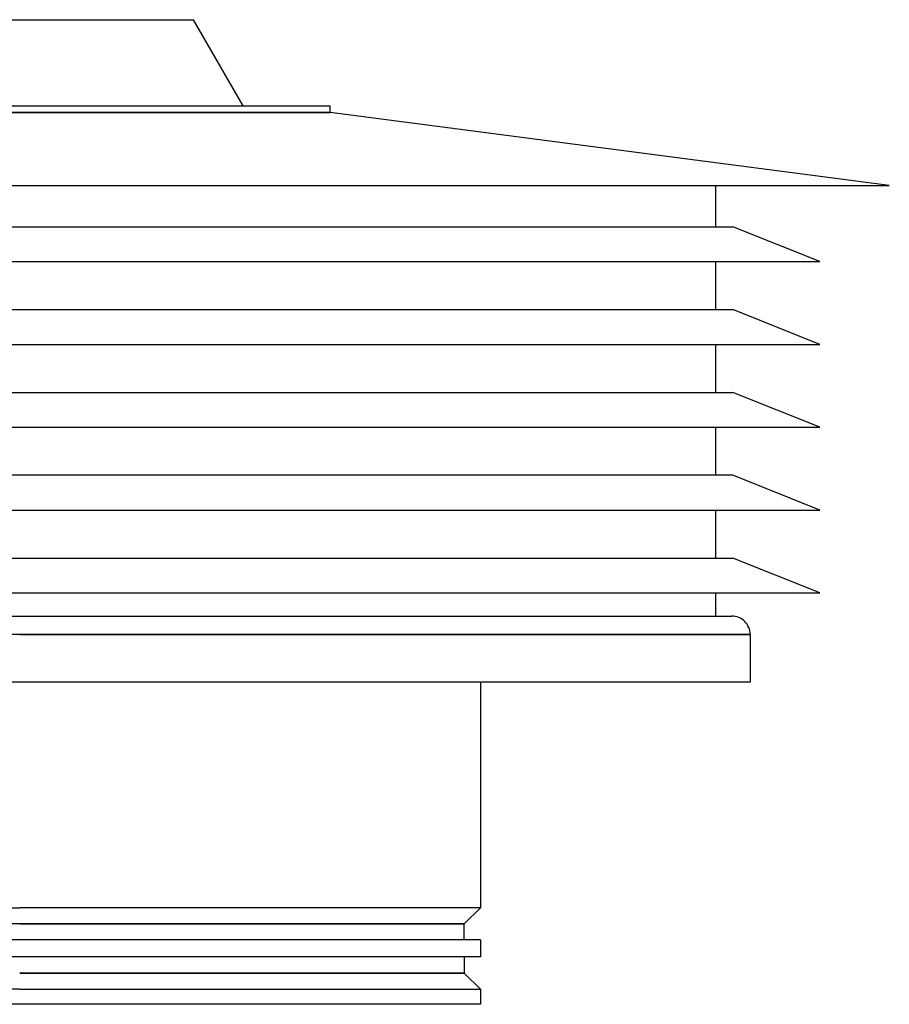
# Model space of a CAD drawing. Header units: millimetres. Extents: x -243 to 235, y -266 to 0.
# Tile 3 of 3: x 0 to 235, y -266 to 0. Entities that reach past the tile are written whole.
import ezdxf

# ---------------------------------------------------------------- set-up
doc = ezdxf.new("R2010")
doc.units = ezdxf.units.MM
doc.layers.add('HIDDEN', color=7, linetype='Continuous')
doc.layers.add('THICK', color=7, linetype='Continuous')

msp = doc.modelspace()

# ---------------------------------------------------------------- linework, layer by layer
at = {"layer": 'HIDDEN'}
for p, q in [((83.92, -25.04), (-83.93, -25.04)), ((0, -166.1), (197.4, -166.1)), ((124.5, -239.9), (0, -239.9)), ((0, -244.25), (120.15, -244.25)), ((120.15, -257.55), (0, -257.55)), ((0, -261.9), (124.5, -261.9))]:
    msp.add_line(p, q, dxfattribs=at)
at = {"layer": 'THICK'}
for p, q in [((-47, 0), (47, 0)), ((60.43, -23.25), (47, 0)), ((-83.93, -23.25), (83.92, -23.25)), ((83.92, -25.04), (83.92, -23.25)), ((-83.93, -25.04), (83.92, -25.04)), ((235, -44.75), (83.92, -25.04)), ((-235, -44.75), (235, -44.75)), ((188, -44.75), (188, -55.94)), ((-192.7, -55.94), (192.7, -55.94)), ((216.2, -65.34), (192.7, -55.94)), ((-216.2, -65.34), (216.2, -65.34)), ((188, -65.34), (188, -78.31)), ((-192.7, -78.31), (192.7, -78.31)), ((216.2, -87.71), (192.7, -78.31)), ((-216.2, -87.71), (216.2, -87.71)), ((188, -87.71), (188, -100.69)), ((-192.7, -100.69), (192.7, -100.69)), ((216.2, -110.09), (192.7, -100.69)), ((-216.2, -110.09), (216.2, -110.09)), ((188, -110.09), (188, -123.06)), ((192.7, -123.06), (-192.7, -123.06)), ((216.2, -132.46), (192.7, -123.06)), ((-216.2, -132.46), (216.2, -132.46)), ((188, -132.46), (188, -145.44)), ((-192.7, -145.44), (192.7, -145.44)), ((216.2, -154.84), (192.7, -145.44)), ((-216.2, -154.84), (216.2, -154.84)), ((188, -154.84), (188, -161.1)), ((-192.4, -161.1), (0, -161.1)), ((0, -161.1), (192.4, -161.1)), ((0, -166.1), (-194.23, -166.1)), ((197.4, -166.1), (0, -166.1)), ((197.4, -166.1), (197.4, -179)), ((197.4, -179), (-194.23, -179)), ((124.5, -179), (124.5, -239.9)), ((-124.5, -239.9), (0, -239.9)), ((124.5, -239.9), (0, -239.9)), ((120.15, -244.25), (124.5, -239.9)), ((0, -244.25), (-120.15, -244.25)), ((120.15, -244.25), (0, -244.25)), ((120.15, -248.6), (120.15, -244.25)), ((124.5, -248.6), (-124.5, -248.6)), ((124.5, -248.6), (124.5, -253.2)), ((124.5, -253.2), (-124.5, -253.2)), ((120.15, -253.2), (120.15, -257.55)), ((0, -257.55), (120.15, -257.55)), ((120.15, -257.55), (124.5, -261.9)), ((0, -261.9), (-124.5, -261.9)), ((0, -261.9), (124.5, -261.9)), ((124.5, -261.9), (124.5, -266)), ((124.5, -266), (-124.5, -266))]:
    msp.add_line(p, q, dxfattribs=at)
msp.add_arc((192.4, -166.1), 5, 359.9999, 90.0001, dxfattribs=at)

doc.saveas('drawing.dxf')
